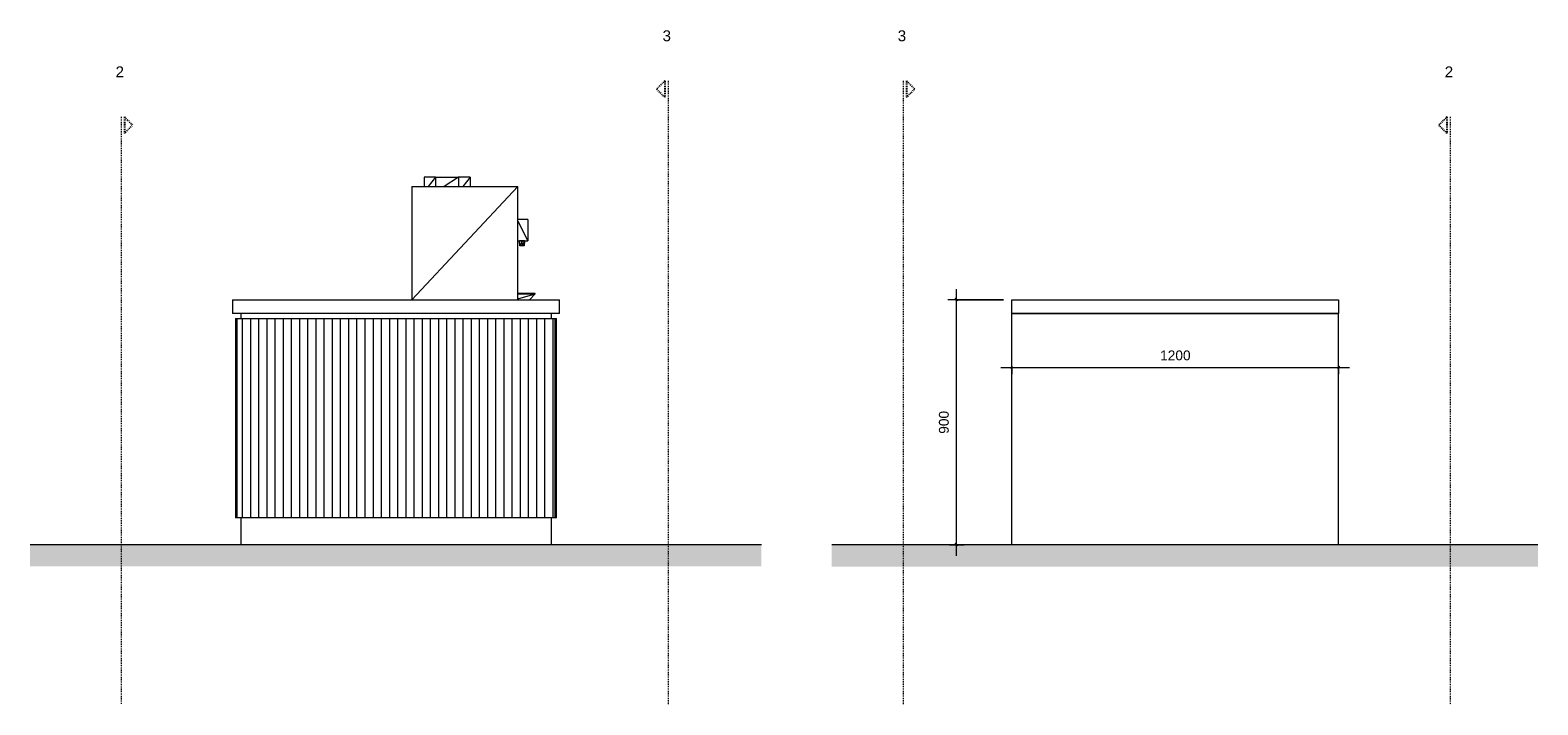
# Model space of a CAD drawing. Header units: millimetres. Extents: x 31693 to 77560, y -62826 to 19369.
# Tile 16 of 17: x 51521 to 57056, y 5063 to 7541. Entities that reach past the tile are written whole.
import ezdxf

# ---------------------------------------------------------------- set-up
doc = ezdxf.new("R2010")
doc.units = ezdxf.units.MM
doc.linetypes.add('Dash_2_', pattern=[6.35, 3.175, -3.175])
for name, color, linetype, lineweight in [('0-2', 130, 'Continuous', 5), ('0-3', 170, 'Continuous', 5), ('A----M-', 8, 'Continuous', 5), ('A----M--20', 8, 'Continuous', 5), ('A09-C---1', 135, 'Dash_2_', 13), ('A09-C---2', 215, 'Dash_2_', 25), ('A09-C---3', 8, 'Dash_2_', 5), ('A23-----1', 253, 'Continuous', 13), ('A23-----2', 250, 'Continuous', 13), ('A69-----1', 8, 'Continuous', 5), ('A79-Y--', 8, 'Continuous', 13), ('A79-Y---1', 8, 'Continuous', 5), ('A79-Y---2', 130, 'Continuous', 13)]:
    doc.layers.add(name, color=color, linetype=linetype, lineweight=lineweight)
doc.styles.add('Arial', font='arial.ttf', dxfattribs={"height": 40})
doc.styles.add('Arial_1', font='arial.ttf', dxfattribs={"height": 36})
doc.dimstyles.new('TD_Diagonal_1_8_mm_-_Transparent_text', dxfattribs={"dimscale": 304.8, "dimtxt": 36.729338, "dimasz": 0.026247, "dimexe": 0.098425, "dimexo": 0.098425, "dimgap": 0.052493, "dimtad": 1, "dimdec": 0, "dimzin": 0, "dimdsep": 46, "dimtxsty": 'Arial_1', "dimblk1": 'OBLIQUE', "dimblk2": 'OBLIQUE', "dimsah": 1, "dimcen": 0.09, "dimdle": 0.131234, "dimazin": 2, "dimtfac": 1, "dimtdec": 4, "dimtix": 1, "dimtmove": 0, "dimatfit": 3, "dimfxl": 1, "dimtvp": 1, "dimtolj": 1, "dimtzin": 0, "dimarcsym": 2})
pattern_1 = [(90, (-61309.01, 5508.268), (-30, 2e-15), [])]

# ---------------------------------------------------------------- blocks, each defined once
blk = doc.blocks.new('FP_16-Detail 2')
at = {"layer": 'A79-Y---1'}
blk.add_line((-61891.7, 5750), (-61891.7, 6482), dxfattribs=at)
at = {"layer": 'A79-Y---2'}
blk.add_line((-61896.9, 6482), (-61896.9, 5750), dxfattribs=at)
blk = doc.blocks.new('FP_17-Detail 2')
at = {"layer": 'A79-Y---1'}
blk.add_line((-60724.1, 5750), (-60724.1, 6482), dxfattribs=at)
at = {"layer": 'A79-Y---2'}
blk.add_line((-60718.9, 5750), (-60718.9, 6482), dxfattribs=at)
blk = doc.blocks.new('712 Pantry - MFZ Breakout - 712 Pantry - MFZ Breakout-12815204-Detail 2')
at = {"layer": 'A79-Y---1'}
h = blk.add_hatch(dxfattribs=at)
h.set_pattern_fill('FP_6', color=256, style=0, pattern_type=2)
h.set_pattern_definition(pattern_1)
h.paths.add_polyline_path([(-60729.9, 5750), (-60729.9, 6482), (-61885.9, 6482), (-61885.9, 5750), (-61309.1, 5750)])
at = {"layer": 'A79-Y---2'}
for p, q in [((-61907.9, 6550), (-60707.9, 6550)), ((-61907.9, 6550), (-61907.9, 6500)), ((-60707.9, 6500), (-60707.9, 6550)), ((-60707.9, 6500), (-61907.9, 6500)), ((-61896.9, 6482), (-61885.9, 6482)), ((-61885.9, 6482), (-60729.9, 6482)), ((-61877.9, 6500), (-61877.9, 6482)), ((-60737.9, 6482), (-60737.9, 6500)), ((-60729.9, 6482), (-60718.9, 6482)), ((-61885.9, 5750), (-61896.9, 5750)), ((-60729.9, 5750), (-61885.9, 5750)), ((-61877.9, 5750), (-61877.9, 5650)), ((-60737.9, 5650), (-60737.9, 5750)), ((-60718.9, 5750), (-60729.9, 5750)), ((-60737.9, 5650), (-61877.9, 5650))]:
    blk.add_line(p, q, dxfattribs=at)
for name in ['FP_16-Detail 2', 'FP_17-Detail 2']:
    blk.add_blockref(name, (0, 0), dxfattribs=at)
blk = doc.blocks.new('HSR-D_SHL_ARCH_Vaste Inrichting_rvt-3-Detail 2')
at = {"layer": 'A79-Y---2'}
blk.add_blockref('712 Pantry - MFZ Breakout - 712 Pantry - MFZ Breakout-12815204-Detail 2', (0, 0), dxfattribs=at)
blk = doc.blocks.new('HSR-D_ABT_ARCH_Interieur_rvt-4-Detail 2')
at = {"layer": 'A23-----1'}
blk.add_hatch(color=256, dxfattribs=at).paths.add_polyline_path([(-61309.1, 5571.7), (-59967, 5571.7), (-59967, 5650), (-62651.2, 5650), (-62651.2, 5571.7)])
at = {"layer": 'A23-----2'}
for p, q in [((-61877.9, 5650), (-62651.2, 5650)), ((-59967, 5650), (-60737.9, 5650))]:
    blk.add_line(p, q, dxfattribs=at)
blk = doc.blocks.new('FP_18-Detail 2')
at = {"layer": 'A79-Y--'}
blk.add_line((-61896.9, 6482), (-61896.9, 5750), dxfattribs=at)
at = {"layer": 'A79-Y---1'}
blk.add_line((-61891.7, 5750), (-61891.7, 6482), dxfattribs=at)
blk = doc.blocks.new('FP_19-Detail 2')
at = {"layer": 'A79-Y--'}
blk.add_line((-60718.9, 5750), (-60718.9, 6482), dxfattribs=at)
at = {"layer": 'A79-Y---1'}
blk.add_line((-60724.1, 5750), (-60724.1, 6482), dxfattribs=at)
blk = doc.blocks.new('712 Pantry - MFZ Breakout - 712 Pantry - MFZ Breakout-18228971-Detail 2')
at = {"layer": 'A79-Y---1'}
h = blk.add_hatch(dxfattribs=at)
h.set_pattern_fill('FP_6', color=256, style=0, pattern_type=2)
h.set_pattern_definition(pattern_1)
h.paths.add_polyline_path([(-60729.9, 5750), (-60729.9, 6482), (-61885.9, 6482), (-61885.9, 5750), (-61309.1, 5750)])
at = {"layer": 'A79-Y--'}
for p, q in [((-61907.9, 6550), (-60707.9, 6550)), ((-61907.9, 6550), (-61907.9, 6500)), ((-60707.9, 6500), (-60707.9, 6550)), ((-60707.9, 6500), (-61907.9, 6500)), ((-61896.9, 6482), (-61885.9, 6482)), ((-61885.9, 6482), (-60729.9, 6482)), ((-61877.9, 6500), (-61877.9, 6482)), ((-60737.9, 6482), (-60737.9, 6500)), ((-60729.9, 6482), (-60718.9, 6482)), ((-61885.9, 5750), (-61896.9, 5750)), ((-60729.9, 5750), (-61885.9, 5750)), ((-61877.9, 5750), (-61877.9, 5650)), ((-60737.9, 5650), (-60737.9, 5750)), ((-60718.9, 5750), (-60729.9, 5750)), ((-60737.9, 5650), (-61877.9, 5650))]:
    blk.add_line(p, q, dxfattribs=at)
for name in ['FP_18-Detail 2', 'FP_19-Detail 2']:
    blk.add_blockref(name, (0, 0), dxfattribs=at)
blk = doc.blocks.new('Koffiemachine - Koffiemachine-18252382-Detail 2')
at = {"layer": 'A69-----1'}
for p, q in [((-61163, 7001.3), (-61205.2, 7001.3)), ((-61205.2, 7001.3), (-61205.2, 6966.7)), ((-61163, 7001.3), (-61189.6, 6966.7)), ((-61163, 7001.3), (-61078.6, 7001.3)), ((-61163, 7001.3), (-61163, 6966.7)), ((-61078.6, 7001.3), (-61131.8, 6966.7)), ((-61036.3, 7001.3), (-61078.6, 7001.3)), ((-61078.6, 7001.3), (-61078.6, 6966.7)), ((-61036.3, 7001.3), (-61062.9, 6966.7)), ((-61036.3, 7001.3), (-61036.3, 6966.7)), ((-61250.5, 6966.7), (-60861.1, 6966.7)), ((-61250.5, 6550), (-60861.1, 6966.7)), ((-61250.5, 6966.7), (-61250.5, 6550)), ((-60861.1, 6550), (-60861.1, 6966.7)), ((-60823.7, 6846), (-60861.1, 6846)), ((-60861.1, 6839), (-60823.7, 6767.5)), ((-60823.7, 6846), (-60823.7, 6767.5)), ((-60861.1, 6767.5), (-60823.7, 6767.5)), ((-60853.1, 6749.4), (-60854.4, 6767.3)), ((-60845.6, 6767.3), (-60854.4, 6767.3)), ((-60845.6, 6767.3), (-60853.1, 6749.4)), ((-60845.6, 6749.4), (-60845.6, 6767.3)), ((-60836.7, 6767.3), (-60845.6, 6749.4)), ((-60836.7, 6767.3), (-60845.6, 6767.3)), ((-60836.7, 6767.3), (-60838, 6749.4)), ((-60845.6, 6749.4), (-60853.1, 6749.4)), ((-60838, 6749.4), (-60845.6, 6749.4)), ((-60797.8, 6573.2), (-60861.1, 6573)), ((-60797.8, 6573.2), (-60861.1, 6573.2)), ((-60861.1, 6573), (-60797.8, 6573)), ((-60861.1, 6553.6), (-60797.8, 6573)), ((-60817.8, 6550), (-60797.8, 6573)), ((-60797.8, 6573), (-60797.8, 6573.2))]:
    blk.add_line(p, q, dxfattribs=at)
blk = doc.blocks.new('HSR-D_ABT_ARCH_Interieur_rvt-5-Detail 56')
at = {"layer": 'A23-----1'}
blk.add_hatch(color=256, dxfattribs=at).paths.add_polyline_path([(60047.2, 5570.8), (62639.1, 5570.8), (62639.1, 5650), (60047.2, 5650), (60047.2, 5643.2)])
at = {"layer": 'A23-----2'}
for p, q in [((60707.9, 5650), (60047.2, 5650)), ((62639.1, 5650), (61907.9, 5650))]:
    blk.add_line(p, q, dxfattribs=at)
blk = doc.blocks.new('712 Pantry - MFZ Breakout - 712 Pantry - MFZ Breakout-18228971-Detail 56')
at = {"layer": 'A79-Y--'}
for p, q in [((60707.9, 6550), (61907.9, 6550)), ((60707.9, 6500), (60707.9, 6550)), ((61907.9, 6550), (61907.9, 6500)), ((60707.9, 6500), (61907.9, 6500)), ((60707.9, 5650), (60707.9, 6500)), ((61907.9, 6500), (60707.9, 6500)), ((61907.9, 5650), (61907.9, 6500)), ((61907.9, 5650), (60707.9, 5650))]:
    blk.add_line(p, q, dxfattribs=at)
blk = doc.blocks.new('Detail View - Detail - Detail Number-13476530-Detail 2')
at = {"layer": 'A09-C---2'}
for p, q in [((-62305.3, 7222), (-62275.3, 7192)), ((-62305.3, 7222), (-62305.3, 7162)), ((-62305.3, 7162), (-62275.3, 7192))]:
    blk.add_line(p, q, dxfattribs=at)
blk = doc.blocks.new('Detail View - Detail - Detail Number-13476530-Detail 56')
at = {"layer": 'A09-C---2'}
for p, q in [((62305.3, 7222), (62275.3, 7192)), ((62305.3, 7222), (62305.3, 7162)), ((62305.3, 7162), (62275.3, 7192))]:
    blk.add_line(p, q, dxfattribs=at)
blk = doc.blocks.new('DIMBLOCK21-Detail 56')
at = {"layer": 'A----M--20'}
for p, q in [((55124.6, 6277.3), (55124.6, 6331.6)), ((56324.6, 6277.3), (56324.6, 6331.6)), ((55084.6, 6301.6), (56364.6, 6301.6)), ((55124.6, 6301.6), (55124.6, 6277.3)), ((56324.6, 6301.6), (56324.6, 6277.3))]:
    blk.add_line(p, q, dxfattribs=at)
at = {"layer": 'A----M--20', "lineweight": 35}
for p, q in [((55124.6, 6301.6), (55120.6, 6297.6)), ((55124.6, 6301.6), (55128.6, 6305.6)), ((56324.6, 6301.6), (56320.6, 6297.6)), ((56324.6, 6301.6), (56328.6, 6305.6))]:
    blk.add_line(p, q, dxfattribs=at)
at = {"layer": 'A----M--20', "color": 0, "insert": (55669.2, 6364.4), "char_height": 36, "width": 132.904, "attachment_point": 1, "line_spacing_factor": 0.941778, "style": 'Arial_1'}
blk.add_mtext('1200', dxfattribs=at)
blk = doc.blocks.new('_Oblique')
at = {"color": 0, "linetype": 'ByBlock', "lineweight": -2}
blk.add_line((-0.5, -0.5), (0.5, 0.5), dxfattribs=at)
blk = doc.blocks.new('DIMBLOCK22-Detail 56')
at = {"layer": 'A----M--20'}
for p, q in [((54920, 6590), (54920, 5610)), ((55094.6, 6550), (54890, 6550)), ((54920, 6550), (55094.6, 6550)), ((54895.6, 5650), (54950, 5650)), ((54920, 5650), (54895.6, 5650))]:
    blk.add_line(p, q, dxfattribs=at)
at = {"layer": 'A----M--20', "lineweight": 35}
for p, q in [((54920, 6550), (54916, 6554)), ((54920, 6550), (54924, 6546)), ((54920, 5650), (54916, 5654)), ((54920, 5650), (54924, 5646))]:
    blk.add_line(p, q, dxfattribs=at)
at = {"layer": 'A----M--20', "color": 0, "insert": (54857.2, 6058.5), "char_height": 36, "width": 99.678, "attachment_point": 1, "rotation": 90, "line_spacing_factor": 0.941778, "style": 'Arial_1'}
blk.add_mtext('900', dxfattribs=at)

msp = doc.modelspace()

# ---------------------------------------------------------------- linework, layer by layer
at = {"layer": 'A09-C---1'}
for p, q in [((53862.9, 7354.6), (53862.9, 5064)), ((54726.2, 7354.6), (54726.2, 5062.8)), ((51854.9, 7222), (51854.9, 5064)), ((56734.2, 7222), (56734.2, 5062.8))]:
    msp.add_line(p, q, dxfattribs=at)

# ---------------------------------------------------------------- block references
at = {"layer": '0-2'}
for name in ['HSR-D_SHL_ARCH_Vaste Inrichting_rvt-3-Detail 2', 'HSR-D_ABT_ARCH_Interieur_rvt-4-Detail 2']:
    msp.add_blockref(name, (114172.4, 0), dxfattribs=at)
at = {"layer": '0-3'}
msp.add_blockref('HSR-D_ABT_ARCH_Interieur_rvt-5-Detail 56', (-5583.3, 0), dxfattribs=at)
at = {"layer": 'A09-C---2', "extrusion": (0, 0, -1)}
for name, p in [('Detail View - Detail - Detail Number-13476530-Detail 2', (8454.6, 132.5)), ('Detail View - Detail - Detail Number-13476530-Detail 56', (-117043.7, 132.5))]:
    msp.add_blockref(name, p, dxfattribs=at)
at = {"layer": 'A09-C---2'}
for name, p in [('Detail View - Detail - Detail Number-13476530-Detail 2', (114172.4, 0)), ('Detail View - Detail - Detail Number-13476530-Detail 56', (-5583.3, 0))]:
    msp.add_blockref(name, p, dxfattribs=at)
at = {"layer": 'A69-----1'}
msp.add_blockref('Koffiemachine - Koffiemachine-18252382-Detail 2', (114172.4, 0), dxfattribs=at)
at = {"layer": 'A79-Y--'}
for name, p in [('712 Pantry - MFZ Breakout - 712 Pantry - MFZ Breakout-18228971-Detail 2', (114172.4, 0)), ('712 Pantry - MFZ Breakout - 712 Pantry - MFZ Breakout-18228971-Detail 56', (-5583.3, 0))]:
    msp.add_blockref(name, p, dxfattribs=at)

# ---------------------------------------------------------------- texts
at = {"layer": 'A09-C---3', "char_height": 40, "width": 38.481, "attachment_point": 1, "style": 'Arial'}
for s, insert in [('3', (53842.6, 7540.3)), ('3', (54705.9, 7540.3)), ('2', (51834.6, 7407.8)), ('2', (56713.9, 7407.8))]:
    msp.add_mtext(s, dxfattribs=dict(at, insert=insert))

# ---------------------------------------------------------------- dimensions: what is measured, and where the dimension line sits
at = {"layer": 'A----M-'}
dim = msp.add_linear_dim(base=(54920, 5650), p1=(55124.6, 6550), p2=(54925.6, 5650), angle=90, dimstyle='TD_Diagonal_1_8_mm_-_Transparent_text', override={"dimpost": '<>', "dimfxl": 921.727892}, dxfattribs=at)
dim.commit()
dim.dimension.update_dxf_attribs({"geometry": 'DIMBLOCK22-Detail 56', "text_midpoint": (54885.6, 6100)})
dim = msp.add_linear_dim(base=(56324.6, 6301.6), p1=(55124.6, 6307.3), p2=(56324.6, 6307.3), dimstyle='TD_Diagonal_1_8_mm_-_Transparent_text', override={"dimpost": '<>', "dimfxl": 1200}, dxfattribs=at)
dim.commit()
dim.dimension.update_dxf_attribs({"geometry": 'DIMBLOCK21-Detail 56', "text_midpoint": (55724.6, 6336)})

doc.saveas('drawing.dxf')
